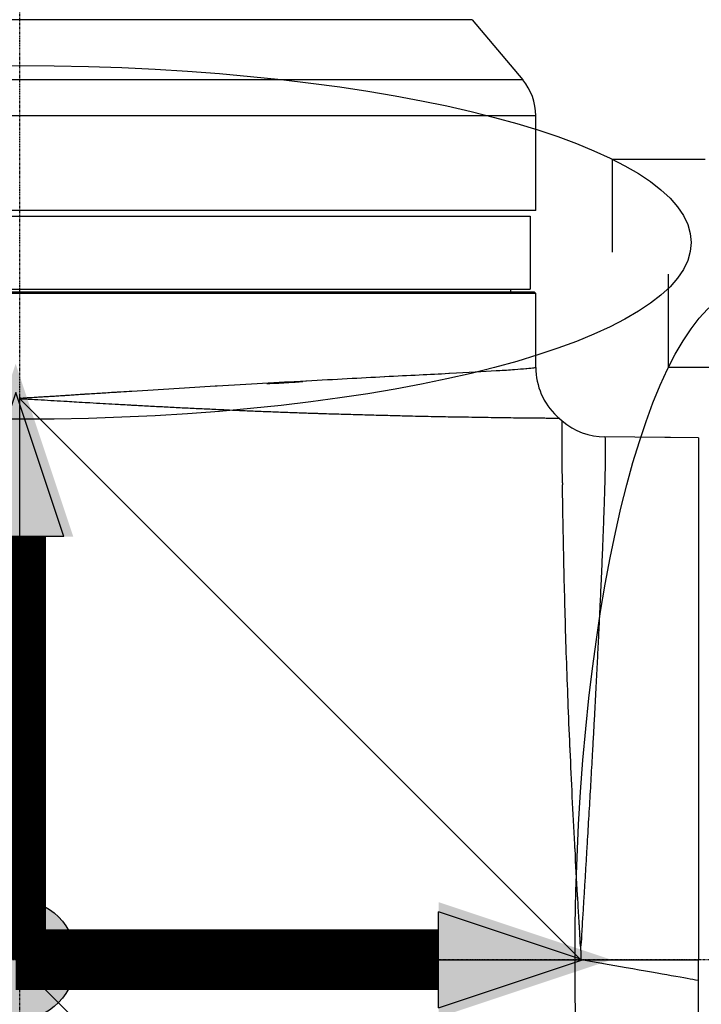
# Model space of a CAD drawing. Header units: millimetres. Extents: x 0 to 7374, y 0 to 4200.
# Tile 5 of 256: x 712 to 833, y 1140 to 1316. Entities that reach past the tile are written whole.
import ezdxf

# ---------------------------------------------------------------- set-up
doc = ezdxf.new("R2010")
doc.units = ezdxf.units.MM
doc.header["$LTSCALE"] = 0.2
doc.linetypes.add('CENTER2', pattern=[1.125, 0.75, -0.125, 0.125, -0.125])
for name, color, linetype in [('02_Center Line', 1, 'CENTER2'), ('07_Special Line2', 76, 'Continuous'), ('12_Before Rev.Num.', 5, 'Continuous'), ('13_After Rev.Num.', 6, 'Continuous')]:
    doc.layers.add(name, color=color, linetype=linetype)
doc.layers.add('14_Mark', color=7, linetype='Continuous', true_color=0xe03c31)
doc.styles.add('Rainbow-4.0 Style', font='malgunsl.ttf')
doc.styles.add('Rainbow-5.0 Style', font='malgunsl.ttf')
doc.dimstyles.new('Rainbow-4.0 Style', dxfattribs={"dimtxt": 3.5, "dimasz": 2.5, "dimexe": 1, "dimexo": 1, "dimgap": 1, "dimtad": 1, "dimdsep": 46, "dimtxsty": 'Rainbow-4.0 Style', "dimcen": 0, "dimclrd": 251, "dimclre": 251, "dimclrt": 7, "dimazin": 3, "dimtp": 0.1, "dimtm": 0.1, "dimtfac": 0.61, "dimtmove": 0, "dimatfit": 3, "dimfxl": 1, "dimlwd": -1, "dimlwe": -1, "dimarcsym": 1})

# ---------------------------------------------------------------- blocks, each defined once
blk = doc.blocks.new('A$Ccc13c451')
for p, q in [((-173.82, 408.49), (-335.18, 408.49)), ((-173.82, 408.49), (-164.84, 397.79)), ((-164.84, 397.79), (-344.16, 397.79)), ((-162.5, 391.36), (-346.5, 391.36)), ((-162.5, 374.5), (-162.5, 391.36)), ((-162.5, 374.5), (-346.5, 374.5)), ((-345.5, 373.5), (-163.5, 373.5)), ((-163.5, 373.5), (-163.5, 360.5)), ((-162.51, 359.7), (-346.49, 359.7)), ((-346.19, 360), (-162.81, 360)), ((-345.5, 360.5), (-163.5, 360.5)), ((-167, 360.5), (-167, 360)), ((-162.51, 359.7), (-162.81, 360)), ((-162.51, 355), (-162.51, 359.7)), ((-162.5, 346.51), (-162.5, 354)), ((-254.5, 241), (-254.5, 341.38)), ((-234.5, 321), (-254.21, 340.71)), ((-158.3, 337.42), (-157.8, 337)), ((-139.5, 334.06), (-150.17, 334.16)), ((-133.5, 334.01), (-138.5, 334.05)), ((-133.5, 334.01), (-133.5, 241)), ((-154.72, 241.22), (-234.5, 321)), ((-163.69, 149.48), (-319.47, 305.27)), ((-252.97, 241), (-254.5, 241)), ((-243.04, 241), (-230.75, 241)), ((-154.5, 241), (-154.38, 241)), ((-154.38, 241), (-133.5, 241)), ((-133.5, 237.3), (-133.5, 241)), ((-133.5, 224.65), (-133.5, 237.3))]:
    blk.add_line(p, q)
for centre, radius, start, end in [((-172.5, 391.36), 10, 0, 40), ((-253.51, 341.41), 0.994, 181.5539, 199.9172), ((-253.51, 341.41), 0.994, 209.1907, 225), ((-150.07, 346.09), 11.94, 229.6203, 269.5007)]:
    blk.add_arc(centre, radius, start, end)
for centre, major_axis, ratio, start_param, end_param in [((-303.12, 334.59), (-147.88, -10.72), 0.020484, 3.976457, 4.033491), ((-253.51, 341.41), (0.338, -0.934), 0.999945, 4.712389, 4.874332), ((-155.14, 247.37), (-2.56, 89.46), 0.008503, 0.496911, 0.50551), ((-154.51, 241), (0, -93.08), 0.000134, 1.588649, 1.596062), ((-154.02, 241.92), (-0.703, -0.703), 0.999993, 0, 0.278134), ((-154.02, 241.92), (-0.483, -0.869), 0.999994, 0, 0.129325), ((-154.02, 241.92), (-0.365, -0.924), 0.999982, 0, 0.00342)]:
    blk.add_ellipse(centre, major_axis=major_axis, ratio=ratio, start_param=start_param, end_param=end_param)
for points, knots in [([(-162.5, 354), (-162.5, 354), (-162.5, 354.03), (-162.5, 354.13), (-162.5, 354.2), (-162.5, 354.38), (-162.5, 354.49), (-162.51, 354.74), (-162.51, 354.87), (-162.51, 355)], [0.4520279, 0.4520279, 0.4520279, 0.4520279, 0.4896968, 0.4896968, 0.5273658, 0.5273658, 0.5650348, 0.5650348, 0.6027038, 0.6027038, 0.6027038, 0.6027038]), ([(-234.5, 342.32), (-229.44, 342.64), (-224.49, 342.94), (-219.67, 343.23), (-219.55, 343.24), (-219.43, 343.25), (-219.31, 343.25), (-213.81, 343.58), (-208.45, 343.88), (-203.48, 344.15), (-203.43, 344.15), (-203.39, 344.16), (-203.35, 344.16), (-198.33, 344.44), (-193.72, 344.69), (-189.48, 344.91), (-189.46, 344.91), (-189.45, 344.91), (-189.43, 344.91), (-187.29, 345.02), (-185.24, 345.12), (-183.3, 345.22), (-181.43, 345.31), (-179.67, 345.4), (-178.03, 345.49), (-177.98, 345.49), (-177.92, 345.5), (-177.86, 345.5), (-174.6, 345.67), (-171.83, 345.82), (-169.56, 345.96), (-169.49, 345.96), (-169.42, 345.97), (-169.36, 345.97), (-168.2, 346.04), (-167.18, 346.11), (-166.31, 346.18), (-165.51, 346.24), (-164.83, 346.29), (-164.28, 346.34), (-164.23, 346.35), (-164.18, 346.35), (-164.13, 346.35), (-163.56, 346.41), (-163.14, 346.45), (-162.87, 346.48), (-162.74, 346.49), (-162.65, 346.5), (-162.59, 346.51), (-162.58, 346.51), (-162.58, 346.51), (-162.57, 346.51), (-162.54, 346.51), (-162.52, 346.51), (-162.51, 346.51), (-162.5, 346.51), (-162.5, 346.51), (-162.5, 346.51)], [0.1388545, 0.1388545, 0.1388545, 0.1388545, 0.2472857, 0.2472857, 0.2472857, 0.25, 0.25, 0.25, 0.3739188, 0.3739188, 0.3739188, 0.375, 0.375, 0.375, 0.5, 0.5, 0.5, 0.5005411, 0.5005411, 0.5005411, 0.5638446, 0.5638446, 0.5638446, 0.625, 0.625, 0.625, 0.6271537, 0.6271537, 0.6271537, 0.75, 0.75, 0.75, 0.753761, 0.753761, 0.753761, 0.8170829, 0.8170829, 0.8170829, 0.875, 0.875, 0.875, 0.8803622, 0.8803622, 0.8803622, 0.9433724, 0.9433724, 0.9433724, 0.9721507, 0.9721507, 0.9721507, 0.9747081, 0.9747081, 0.9747081, 0.9927537, 0.9927537, 0.9927537, 1, 1, 1, 1]), ([(-162.5, 346.51), (-162.5, 343.25), (-161.13, 340.07), (-158.76, 337.84), (-158.61, 337.7), (-158.46, 337.56), (-158.3, 337.42)], [0, 0, 0, 0, 0.9403963, 0.9403963, 0.9403963, 0.9998169, 0.9998169, 0.9998169, 0.9998169]), ([(-210.43, 343.68), (-209.72, 343.7), (-209.02, 343.73), (-208.33, 343.76), (-208.12, 343.77), (-207.91, 343.78), (-207.7, 343.79), (-207.52, 343.8), (-207.35, 343.81), (-207.18, 343.82), (-206.87, 343.84), (-206.57, 343.86), (-206.27, 343.88), (-205.97, 343.89), (-205.67, 343.91), (-205.37, 343.93), (-205.08, 343.95), (-204.78, 343.98), (-204.49, 344), (-204.33, 344.01), (-204.17, 344.02), (-204.01, 344.03)], [0.0000006, 0.0000006, 0.0000006, 0.0000006, 0.3218726, 0.3218726, 0.3218726, 0.4192281, 0.4192281, 0.4192281, 0.5, 0.5, 0.5, 0.6423286, 0.6423286, 0.6423286, 0.784165, 0.784165, 0.784165, 0.9244947, 0.9244947, 0.9244947, 0.9999993, 0.9999993, 0.9999993, 0.9999993]), ([(-254.44, 341.07), (-254.35, 341.08), (-254.26, 341.08), (-253.98, 341.1), (-253.8, 341.11), (-253.49, 341.13), (-253.37, 341.14), (-253.17, 341.15), (-253.09, 341.15), (-252.66, 341.18), (-252.3, 341.2), (-251.58, 341.24), (-251.23, 341.27), (-250.82, 341.29), (-250.77, 341.29), (-250.36, 341.32), (-250, 341.34), (-249.29, 341.38), (-248.93, 341.4), (-248.22, 341.45), (-247.87, 341.47), (-247.16, 341.52), (-246.8, 341.54), (-246.34, 341.57), (-246.23, 341.58), (-245.77, 341.61), (-245.42, 341.63), (-244.7, 341.68), (-244.35, 341.7), (-243.64, 341.75), (-243.28, 341.77), (-242.85, 341.8), (-242.77, 341.81), (-241.83, 341.87), (-240.97, 341.92), (-239.23, 342.03), (-238.36, 342.09), (-237.34, 342.15), (-237.2, 342.16), (-236.86, 342.18), (-236.65, 342.19), (-235.8, 342.25), (-235.15, 342.29), (-234.5, 342.32)], [0, 0, 0, 0, 0.0019084, 0.0019084, 0.0056658, 0.0056658, 0.0082552, 0.0082552, 0.0098227, 0.0098227, 0.0172073, 0.0172073, 0.0245797, 0.0245797, 0.0256491, 0.0256491, 0.0330129, 0.0330129, 0.0403745, 0.0403745, 0.047738, 0.047738, 0.0551088, 0.0551088, 0.0573082, 0.0573082, 0.0646981, 0.0646981, 0.0721027, 0.0721027, 0.0795332, 0.0795332, 0.0811224, 0.0811224, 0.0991442, 0.0991442, 0.1176761, 0.1176761, 0.1206413, 0.1206413, 0.125, 0.125, 0.1388545, 0.1388545, 0.1388545, 0.1388545]), ([(-234.5, 339.77), (-234.77, 339.79), (-235.04, 339.8), (-235.32, 339.82), (-235.84, 339.85), (-236.37, 339.88), (-236.9, 339.91), (-237.67, 339.95), (-238.44, 340), (-239.22, 340.04), (-239.36, 340.05), (-239.5, 340.06), (-239.64, 340.07), (-240.42, 340.11), (-241.2, 340.16), (-241.98, 340.2), (-242.1, 340.21), (-242.21, 340.21), (-242.33, 340.22), (-243.01, 340.26), (-243.7, 340.3), (-244.38, 340.34), (-244.94, 340.37), (-245.5, 340.41), (-246.06, 340.44), (-247.6, 340.53), (-249.14, 340.62), (-250.68, 340.71), (-251.45, 340.76), (-252.22, 340.8), (-253, 340.85), (-253.19, 340.86), (-253.38, 340.87), (-253.58, 340.88), (-253.71, 340.89), (-253.84, 340.9), (-253.98, 340.9), (-254.02, 340.91), (-254.06, 340.91), (-254.11, 340.91), (-254.12, 340.91), (-254.14, 340.91), (-254.15, 340.91), (-254.19, 340.92), (-254.23, 340.92), (-254.26, 340.92), (-254.3, 340.92), (-254.33, 340.92), (-254.36, 340.93), (-254.37, 340.93), (-254.37, 340.93), (-254.37, 340.93)], [0.8655492, 0.8655492, 0.8655492, 0.8655492, 0.8711461, 0.8711461, 0.8711461, 0.8820158, 0.8820158, 0.8820158, 0.8977812, 0.8977812, 0.8977812, 0.9006811, 0.9006811, 0.9006811, 0.9165129, 0.9165129, 0.9165129, 0.9188703, 0.9188703, 0.9188703, 0.9327389, 0.9327389, 0.9327389, 0.9440534, 0.9440534, 0.9440534, 0.9751721, 0.9751721, 0.9751721, 0.990736, 0.990736, 0.990736, 0.9946489, 0.9946489, 0.9946489, 0.9973245, 0.9973245, 0.9973245, 0.9982183, 0.9982183, 0.9982183, 0.9985211, 0.9985211, 0.9985211, 0.9992606, 0.9992606, 0.9992606, 0.9999188, 0.9999188, 0.9999188, 1, 1, 1, 1]), ([(-158.3, 337.42), (-158.3, 337.42), (-158.3, 337.42), (-158.31, 337.42), (-158.31, 337.42), (-158.32, 337.42), (-158.33, 337.43), (-158.35, 337.43), (-158.36, 337.43), (-158.38, 337.43), (-158.38, 337.43), (-158.41, 337.43), (-158.44, 337.43), (-158.51, 337.43), (-158.55, 337.43), (-158.63, 337.44), (-158.68, 337.44), (-158.79, 337.44), (-158.85, 337.44), (-158.98, 337.44), (-159.05, 337.44), (-159.2, 337.45), (-159.28, 337.45), (-159.44, 337.45), (-159.53, 337.45), (-159.63, 337.45), (-159.64, 337.45), (-159.77, 337.45), (-159.89, 337.45), (-160.08, 337.46), (-160.14, 337.46), (-160.23, 337.46), (-160.26, 337.46), (-160.53, 337.46), (-160.8, 337.47), (-161.36, 337.47), (-161.67, 337.48), (-162.21, 337.48), (-162.43, 337.48), (-162.99, 337.49), (-163.34, 337.49), (-164.11, 337.5), (-164.52, 337.5), (-165.29, 337.51), (-165.63, 337.51), (-166, 337.52), (-166.02, 337.52), (-166.62, 337.52), (-167.24, 337.53), (-168.52, 337.55), (-169.2, 337.56), (-170.61, 337.58), (-171.35, 337.59), (-172.88, 337.62), (-173.68, 337.63), (-174.66, 337.65), (-174.81, 337.65), (-175.07, 337.65), (-175.18, 337.65), (-175.91, 337.66), (-176.53, 337.67), (-177.81, 337.69), (-178.45, 337.71), (-179.77, 337.73), (-180.45, 337.74), (-181.86, 337.77), (-182.6, 337.79), (-184.11, 337.82), (-184.88, 337.84), (-186.11, 337.87), (-186.56, 337.88), (-187.23, 337.9), (-187.45, 337.9), (-188.74, 337.94), (-189.83, 337.97), (-192.02, 338.02), (-193.11, 338.05), (-195.34, 338.12), (-196.47, 338.15), (-198.79, 338.22), (-199.97, 338.25), (-201.3, 338.3), (-201.44, 338.3), (-201.86, 338.31), (-202.15, 338.32), (-203.29, 338.36), (-204.15, 338.39), (-205.9, 338.45), (-206.79, 338.48), (-208.59, 338.55), (-209.51, 338.59), (-211.36, 338.66), (-212.29, 338.7), (-214.16, 338.78), (-215.11, 338.82), (-216.74, 338.89), (-217.42, 338.92), (-218.47, 338.97), (-218.83, 338.99), (-220.11, 339.05), (-221.05, 339.09), (-222.92, 339.18), (-223.87, 339.22), (-225.75, 339.32), (-226.7, 339.36), (-228.6, 339.46), (-229.54, 339.51), (-231.44, 339.61), (-232.38, 339.66), (-233.72, 339.73), (-234.11, 339.75), (-234.5, 339.77)], [0, 0, 0, 0, 0.0053538, 0.0053538, 0.0109497, 0.0109497, 0.0167222, 0.0167222, 0.0228639, 0.0228639, 0.026116, 0.026116, 0.0367305, 0.0367305, 0.0473495, 0.0473495, 0.0578586, 0.0578586, 0.0690406, 0.0690406, 0.0797215, 0.0797215, 0.0904311, 0.0904311, 0.101201, 0.101201, 0.1025869, 0.1025869, 0.1160434, 0.1160434, 0.1218861, 0.1218861, 0.125, 0.125, 0.1481667, 0.1481667, 0.1715707, 0.1715707, 0.1866313, 0.1866313, 0.2087586, 0.2087586, 0.2321091, 0.2321091, 0.25, 0.25, 0.2509414, 0.2509414, 0.2803458, 0.2803458, 0.309963, 0.309963, 0.3397094, 0.3397094, 0.3696419, 0.3696419, 0.375, 0.375, 0.3789989, 0.3789989, 0.4005303, 0.4005303, 0.4216623, 0.4216623, 0.4427942, 0.4427942, 0.4649787, 0.4649787, 0.487389, 0.487389, 0.5, 0.5, 0.5060512, 0.5060512, 0.5357884, 0.5357884, 0.5643251, 0.5643251, 0.5929615, 0.5929615, 0.6216955, 0.6216955, 0.625, 0.625, 0.6317686, 0.6317686, 0.6519675, 0.6519675, 0.6724521, 0.6724521, 0.693249, 0.693249, 0.7141281, 0.7141281, 0.7349776, 0.7349776, 0.75, 0.75, 0.7578115, 0.7578115, 0.7779511, 0.7779511, 0.7980769, 0.7980769, 0.8180597, 0.8180597, 0.8379102, 0.8379102, 0.857509, 0.857509, 0.8655492, 0.8655492, 0.8655492, 0.8655492]), ([(-157.75, 326), (-157.76, 326.63), (-157.77, 327.24), (-157.78, 328.39), (-157.78, 328.95), (-157.79, 329.66), (-157.79, 329.84), (-157.79, 330.04), (-157.79, 330.07), (-157.8, 330.4), (-157.8, 330.7), (-157.8, 331.28), (-157.8, 331.56), (-157.81, 332.12), (-157.81, 332.39), (-157.81, 332.84), (-157.81, 333.03), (-157.81, 333.46), (-157.81, 333.69), (-157.81, 334.12), (-157.81, 334.33), (-157.81, 334.72), (-157.81, 334.91), (-157.81, 335.19), (-157.81, 335.29), (-157.81, 335.55), (-157.81, 335.69), (-157.8, 335.96), (-157.8, 336.09), (-157.8, 336.31), (-157.8, 336.41), (-157.8, 336.55), (-157.8, 336.59), (-157.8, 336.71), (-157.8, 336.77), (-157.8, 336.87), (-157.8, 336.9), (-157.8, 336.96), (-157.8, 336.98), (-157.8, 336.99), (-157.8, 336.99), (-157.8, 337), (-157.8, 337), (-157.8, 337), (-157.8, 337), (-157.8, 337)], [0.6864538, 0.6864538, 0.6864538, 0.6864538, 0.7135847, 0.7135847, 0.7406125, 0.7406125, 0.75, 0.75, 0.751474, 0.751474, 0.7677193, 0.7677193, 0.784376, 0.784376, 0.8014746, 0.8014746, 0.8144025, 0.8144025, 0.8315899, 0.8315899, 0.8489125, 0.8489125, 0.8664644, 0.8664644, 0.8772264, 0.8772264, 0.8949958, 0.8949958, 0.9128899, 0.9128899, 0.9309876, 0.9309876, 0.9408713, 0.9408713, 0.9590747, 0.9590747, 0.9733214, 0.9733214, 0.9897683, 0.9897683, 0.9942338, 0.9942338, 0.9986609, 0.9986609, 1, 1, 1, 1]), ([(-150.17, 334.16), (-150.17, 334.16), (-150.17, 334.11), (-150.16, 333.93), (-150.16, 333.8), (-150.15, 333.44), (-150.15, 333.21), (-150.14, 332.65), (-150.14, 332.32), (-150.14, 331.57), (-150.14, 331.15), (-150.14, 330.21), (-150.15, 329.68), (-150.16, 328.56), (-150.17, 327.97), (-150.19, 327.3), (-150.19, 327.27), (-150.2, 326.84), (-150.21, 326.43), (-150.22, 326)], [0, 0, 0, 0, 0.0344352, 0.0344352, 0.069301, 0.069301, 0.1045069, 0.1045069, 0.1408802, 0.1408802, 0.1763421, 0.1763421, 0.213171, 0.213171, 0.2481576, 0.2481576, 0.25, 0.25, 0.2716482, 0.2716482, 0.2716482, 0.2716482]), ([(-138.5, 334.05), (-138.63, 334.05), (-138.76, 334.05), (-139.01, 334.06), (-139.12, 334.06), (-139.3, 334.06), (-139.37, 334.06), (-139.48, 334.06), (-139.5, 334.06), (-139.5, 334.06)], [0.0000094, 0.0000094, 0.0000094, 0.0000094, 0.0376734, 0.0376734, 0.0753468, 0.0753468, 0.113019, 0.113019, 0.1506912, 0.1506912, 0.1506912, 0.1506912]), ([(-154.52, 243.35), (-154.55, 243.44), (-154.55, 243.54), (-154.56, 243.63), (-154.57, 244.01), (-154.59, 244.4), (-154.61, 244.78), (-154.61, 244.91), (-154.62, 245.04), (-154.63, 245.17), (-154.63, 245.18), (-154.63, 245.19), (-154.63, 245.2), (-154.66, 245.77), (-154.7, 246.34), (-154.73, 246.91), (-154.74, 246.97), (-154.74, 247.02), (-154.74, 247.08), (-154.76, 247.37), (-154.78, 247.65), (-154.8, 247.94), (-154.87, 249.18), (-154.94, 250.42), (-155, 251.65), (-155.02, 251.93), (-155.04, 252.22), (-155.05, 252.5), (-155.21, 255.25), (-155.36, 257.98), (-155.51, 260.69), (-155.52, 260.96), (-155.54, 261.24), (-155.55, 261.51), (-155.86, 267.23), (-156.14, 272.91), (-156.38, 278.35), (-156.39, 278.58), (-156.41, 278.82), (-156.42, 279.06), (-156.66, 284.52), (-156.85, 289.77), (-157.03, 294.77), (-157.21, 300.01), (-157.33, 304.86), (-157.44, 309.29), (-157.44, 309.38), (-157.45, 309.47), (-157.45, 309.57), (-157.5, 311.69), (-157.54, 313.71), (-157.58, 315.64), (-157.62, 317.65), (-157.65, 319.54), (-157.68, 321.29), (-157.68, 321.3), (-157.68, 321.32), (-157.68, 321.33), (-157.71, 322.87), (-157.73, 324.31), (-157.75, 325.63)], [0, 0, 0, 0, 0.0018841, 0.0018841, 0.0018841, 0.0097007, 0.0097007, 0.0097007, 0.0123488, 0.0123488, 0.0123488, 0.0125582, 0.0125582, 0.0125582, 0.0241854, 0.0241854, 0.0241854, 0.0253593, 0.0253593, 0.0253593, 0.03125, 0.03125, 0.03125, 0.0566618, 0.0566618, 0.0566618, 0.0625, 0.0625, 0.0625, 0.1192346, 0.1192346, 0.1192346, 0.125, 0.125, 0.125, 0.2447396, 0.2447396, 0.2447396, 0.25, 0.25, 0.25, 0.3707593, 0.3707593, 0.3707593, 0.4973773, 0.4973773, 0.4973773, 0.5, 0.5, 0.5, 0.5609144, 0.5609144, 0.5609144, 0.6245156, 0.6245156, 0.6245156, 0.625, 0.625, 0.625, 0.6811905, 0.6811905, 0.6811905, 0.6811905]), ([(-150.22, 326), (-150.23, 325.59), (-150.24, 325.16), (-150.27, 324.28), (-150.28, 323.82), (-150.31, 322.88), (-150.32, 322.4), (-150.36, 321.4), (-150.38, 320.89), (-150.41, 319.88), (-150.43, 319.38), (-150.47, 318.4), (-150.48, 317.92), (-150.52, 316.94), (-150.54, 316.43), (-150.58, 315.41), (-150.6, 314.89), (-150.65, 313.83), (-150.67, 313.29), (-150.71, 312.19), (-150.74, 311.63), (-150.78, 310.5), (-150.81, 309.92), (-150.86, 308.77), (-150.89, 308.19), (-150.95, 306.77), (-150.99, 305.92), (-151.07, 304.2), (-151.11, 303.32), (-151.19, 301.52), (-151.24, 300.61), (-151.33, 298.75), (-151.37, 297.81), (-151.47, 295.91), (-151.52, 294.94), (-151.62, 292.99), (-151.67, 291.99), (-151.77, 289.97), (-151.83, 288.94), (-151.94, 286.87), (-151.99, 285.83), (-152.1, 283.7), (-152.16, 282.62), (-152.28, 280.43), (-152.34, 279.32), (-152.45, 277.42), (-152.49, 276.63), (-152.58, 275.04), (-152.63, 274.24), (-152.72, 272.63), (-152.77, 271.82), (-152.86, 270.2), (-152.91, 269.38), (-153.01, 267.74), (-153.06, 266.92), (-153.15, 265.27), (-153.2, 264.44), (-153.3, 262.78), (-153.35, 261.95), (-153.46, 260.14), (-153.51, 259.15), (-153.63, 257.17), (-153.69, 256.17), (-153.81, 254.22), (-153.87, 253.27), (-153.99, 251.33), (-154.05, 250.34), (-154.14, 248.85), (-154.18, 248.35), (-154.25, 247.24), (-154.27, 246.64), (-154.34, 245.42), (-154.37, 244.81), (-154.44, 243.92), (-154.47, 243.63), (-154.52, 243.35)], [0.2716482, 0.2716482, 0.2716482, 0.2716482, 0.2925836, 0.2925836, 0.3135945, 0.3135945, 0.3346203, 0.3346203, 0.3556318, 0.3556318, 0.375, 0.375, 0.3929013, 0.3929013, 0.4107938, 0.4107938, 0.4286821, 0.4286821, 0.4465751, 0.4465751, 0.4644736, 0.4644736, 0.4823913, 0.4823913, 0.5, 0.5, 0.5248514, 0.5248514, 0.5496942, 0.5496942, 0.5747324, 0.5747324, 0.5995618, 0.5995618, 0.6243878, 0.6243878, 0.6492118, 0.6492118, 0.6744089, 0.6744089, 0.6992352, 0.6992352, 0.7246176, 0.7246176, 0.75, 0.75, 0.7678756, 0.7678756, 0.7857416, 0.7857416, 0.8036027, 0.8036027, 0.8214672, 0.8214672, 0.8393366, 0.8393366, 0.8572244, 0.8572244, 0.875, 0.875, 0.8961546, 0.8961546, 0.9173092, 0.9173092, 0.9375, 0.9375, 0.9582767, 0.9582767, 0.96875, 0.96875, 0.9814152, 0.9814152, 0.9940704, 0.9940704, 1, 1, 1, 1]), ([(-154.49, 242.66), (-154.49, 242.62), (-154.49, 242.59), (-154.49, 242.56), (-154.49, 242.5), (-154.49, 242.44), (-154.5, 242.38), (-154.5, 242.28), (-154.5, 242.18), (-154.5, 242.08), (-154.5, 241.74), (-154.5, 241.4), (-154.5, 241.06), (-154.5, 241.06), (-154.5, 241.06), (-154.5, 241.06)], [0.0010012, 0.0010012, 0.0010012, 0.0010012, 0.0613587, 0.0613587, 0.0613587, 0.1717792, 0.1717792, 0.1717792, 0.361201, 0.361201, 0.361201, 0.9973427, 0.9973427, 0.9973427, 1, 1, 1, 1]), ([(-252.97, 241), (-252.89, 241), (-252.82, 241), (-251.69, 241), (-250.63, 241), (-249.49, 241), (-249.4, 241), (-249.31, 241)], [0, 0, 0, 0, 0.060668, 0.060668, 0.926397, 0.926397, 1, 1, 1, 1]), ([(-249.31, 241), (-247.28, 241), (-245.2, 241), (-243.11, 241), (-243.04, 241)], [0, 0, 0, 0, 0.9683094, 1, 1, 1, 1]), ([(-218.55, 240.99), (-220.07, 240.98), (-221.55, 240.98), (-223.59, 240.99), (-224.11, 240.99), (-225.84, 240.99), (-226.96, 240.99), (-228.9, 241), (-229.73, 241), (-230.62, 241), (-230.69, 241), (-230.75, 241)], [-1.132833, -1.132833, -1.132833, -1.132833, -0.723371, -0.723371, -0.581964, -0.581964, -0.268064, -0.268064, -0.018765, -0.018765, -0.000006, -0.000006, -0.000006, -0.000006]), ([(-218.55, 240.99), (-215.83, 240.99), (-211.48, 241), (-203.59, 241.01), (-199.56, 241.01), (-187.62, 241.01), (-177.89, 241), (-154.5, 241)], [0.001007, 0.001007, 0.001007, 0.001007, 0.817314, 0.817314, 1.608071, 1.608071, 3.768167, 3.768167, 3.768167, 3.768167]), ([(-133.5, 237.3), (-134.95, 237.55), (-135.85, 237.71), (-140.25, 238.49), (-143.17, 239), (-149.12, 240.05), (-151.74, 240.51), (-154.38, 240.99)], [0.000001, 0.000001, 0.000001, 0.000001, 0.441286, 0.441286, 0.761719, 0.761719, 1.030086, 1.030086, 1.030086, 1.030086])]:
    blk.add_open_spline(points, degree=3, knots=knots)
blk.add_open_spline([(-218.55, 240.99), (-222.62, 241), (-226.68, 241), (-230.75, 241)], degree=3)
at = {"layer": '02_Center Line'}
for p, q in [((-254.5, 128.77), (-254.5, 1223.58)), ((92.23, 241), (-362.4, 241))]:
    blk.add_line(p, q, dxfattribs=at)
blk = doc.blocks.new('A$Cf3c49088')
at = {"layer": '07_Special Line2'}
blk.add_hatch(color=256, dxfattribs=at).paths.add_polyline_path([(49.156, 0), (34.9, 4.752), (34.9, -4.752)])
at = {"layer": '12_Before Rev.Num.'}
blk.add_hatch(color=256, dxfattribs=at).paths.add_polyline_path([(0, 49.156), (-4.752, 34.9), (4.752, 34.9)])
at = {"layer": '14_Mark'}
h = blk.add_hatch(color=256, dxfattribs=at)
h.dxf.hatch_style = 1
h.paths.add_polyline_path([(5, 0, 1), (-5, 0, 1)])
at = {"layer": '07_Special Line2'}
for p, q in [((34.9, -3.96), (34.9, 3.96)), ((46.78, 0), (34.9, 3.96)), ((34.9, -3.96), (46.78, 0))]:
    blk.add_line(p, q, dxfattribs=at)
at = {"layer": '07_Special Line2', "const_width": 5}
blk.add_lwpolyline([(34.9, 0), (0, 0)], dxfattribs=at)
at = {"layer": '12_Before Rev.Num.'}
for p, q in [((0, 46.78), (-3.96, 34.9)), ((3.96, 34.9), (0, 46.78)), ((3.96, 34.9), (-3.96, 34.9))]:
    blk.add_line(p, q, dxfattribs=at)
at = {"layer": '12_Before Rev.Num.', "const_width": 5}
blk.add_lwpolyline([(0, 34.9), (0, 0)], dxfattribs=at)
at = {"layer": '14_Mark'}
blk.add_circle((0, 0), 5, dxfattribs=at)
at = {"layer": '07_Special Line2', "insert": (34.529, -17.308), "char_height": 16, "attachment_point": 4, "style": 'Rainbow-5.0 Style'}
blk.add_mtext('{\\fMalgun Gothic Semilight|b1|i0|c129|p50;Y}', dxfattribs=at)
at = {"layer": '12_Before Rev.Num.', "insert": (-20.587, 35.725), "char_height": 16, "attachment_point": 4, "style": 'Rainbow-5.0 Style'}
blk.add_mtext('{\\fMalgun Gothic Semilight|b1|i0|c129|p50;Z}', dxfattribs=at)
at = {"layer": '14_Mark', "insert": (-17.839, -15.459), "char_height": 16, "attachment_point": 4, "style": 'Rainbow-5.0 Style'}
blk.add_mtext('{\\fMalgun Gothic Semilight|b1|i0|c129|p50;1}', dxfattribs=at)
blk = doc.blocks.new('A$C19ebd0c3_1234')
for q in [(46.929, -0.778), (54.3, 6.594)]:
    blk.add_line((46.929, 6.594), q)
blk.add_ellipse((0, 0), major_axis=(53.194, 0), ratio=0.263273)
blk = doc.blocks.new('*D169')
at = {"color": 251, "linetype": 'ByBlock', "transparency": 16777216}
for p, q in [((711.73, 1573.57), (711.73, 1465.88)), ((966.23, 1276.3), (966.23, 1485.88)), ((736.73, 1475.88), (941.23, 1475.88))]:
    blk.add_line(p, q, dxfattribs=at)
at = {"color": 251, "transparency": 16777216}
for points in [[(736.73, 1480.05), (736.73, 1471.71), (711.73, 1475.88)], [(941.23, 1480.05), (941.23, 1471.71), (966.23, 1475.88)]]:
    blk.add_solid(points, dxfattribs=at)
at = {"layer": 'Defpoints', "color": 0, "transparency": 16777216}
for p in [(711.73, 1583.57), (966.23, 1475.88), (966.23, 1266.3)]:
    blk.add_point(p, dxfattribs=at)
at = {"color": 7, "transparency": 16777216, "insert": (838.98, 1503.97), "char_height": 35, "attachment_point": 5, "style": 'Rainbow-4.0 Style'}
blk.add_mtext('254.5', dxfattribs=at)

msp = doc.modelspace()

# ---------------------------------------------------------------- block references
msp.add_blockref('A$Ccc13c451', (966.227, 907.397))
at = {"xscale": 2.16, "yscale": 2.16, "zscale": 2.16}
msp.add_blockref('A$Cf3c49088', (711.02, 1148.397), dxfattribs=at)
at = {"layer": '13_After Rev.Num.', "xscale": 2.25, "yscale": 2.25, "zscale": 2.25}
msp.add_blockref('A$C19ebd0c3_1234', (711.727, 1276.195), dxfattribs=at)
at = {"layer": '13_After Rev.Num.', "xscale": 2.25, "yscale": 2.25, "zscale": 2.25, "rotation": 90}
msp.add_blockref('A$C19ebd0c3_1234', (842.229, 1148.397), dxfattribs=at)

# ---------------------------------------------------------------- dimensions: what is measured, and where the dimension line sits
dim = msp.add_linear_dim(base=(966.227, 1475.879), p1=(711.727, 1583.571), p2=(966.227, 1266.296), dimstyle='Rainbow-4.0 Style', override={"dimscale": 10})
dim.commit()
dim.dimension.update_dxf_attribs({"geometry": '*D169', "text_midpoint": (838.977, 1503.974)})

doc.saveas('drawing.dxf')
